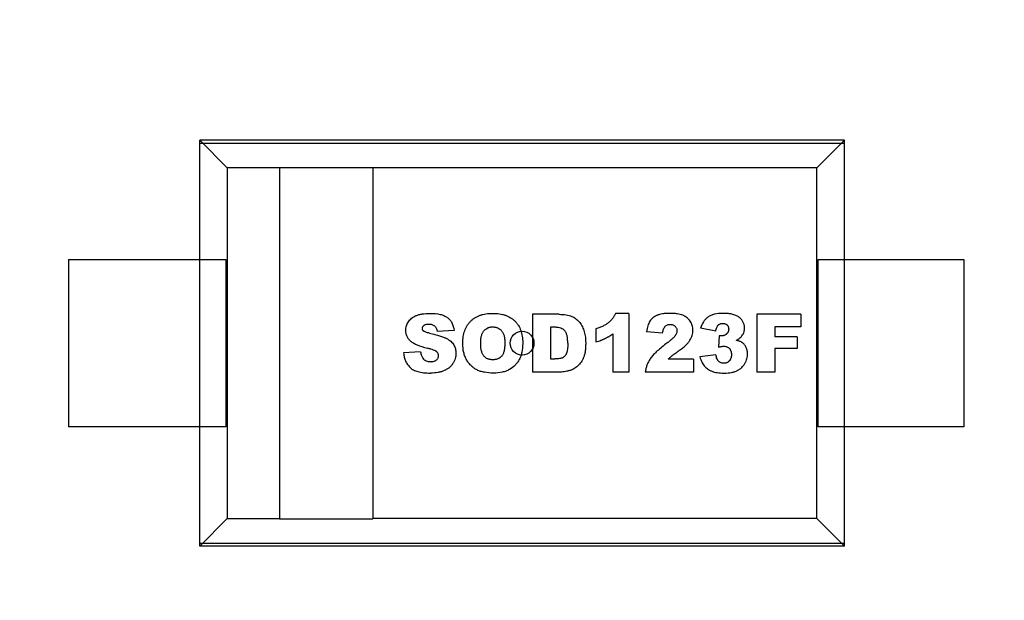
# Model space of a CAD drawing. Header units: inches. Extents: x 398 to 599, y 40 to 151.
# Tile 35 of 100: x 554.28 to 558.4, y 79.95 to 82.38. Entities that reach past the tile are written whole.
import ezdxf

# ---------------------------------------------------------------- set-up
doc = ezdxf.new("R2010")
doc.units = ezdxf.units.IN
doc.header["$LTSCALE"] = 1.21
doc.header["$MEASUREMENT"] = 0
doc.header["$PDMODE"] = 3
doc.header["$PDSIZE"] = 0.3125
doc.layers.get('0').update_dxf_attribs({"linetype": 'CONTINUOUS'})
doc.layers.get('Defpoints').update_dxf_attribs({"linetype": 'CONTINUOUS'})
doc.layers.add('DIM', color=3, linetype='CONTINUOUS')
doc.styles.get("Standard").update_dxf_attribs({"font": 'txt', "width": 0.8})
doc.dimstyles.get("Standard").update_dxf_attribs({"dimtxt": 0.15625, "dimasz": 0.1875, "dimexe": 0.125, "dimexo": 0.0625, "dimgap": 0.09, "dimtad": 0, "dimtih": 1, "dimtoh": 1, "dimzin": 4, "dimdsep": 46, "dimtxsty": 'Standard', "dimblk": '_FILLED', "dimblk1": '_FILLED', "dimblk2": '_FILLED', "dimcen": 0.09, "dimazin": 1, "dimtp": 0.01, "dimtm": 0.01, "dimtfac": 1, "dimtofl": 0, "dimtmove": 0, "dimatfit": 3, "dimldrblk": '_FILLED', "dimfxl": 1, "dimtolj": 1, "dimtzin": 4, "dimarcsym": 0})

# ---------------------------------------------------------------- blocks, each defined once
blk = doc.blocks.new('_FILLED')
at = {"color": 0, "linetype": 'ByBlock'}
blk.add_solid([(0, 0), (-1, 0.1667), (-1, -0.1667)], dxfattribs=at)
blk = doc.blocks.new('*D71')
at = {"layer": 'Defpoints', "color": 0}
for p in [(570.261, 87.005), (553.751, 68.4022), (553.751, 64.8591)]:
    blk.add_point(p, dxfattribs=at)
at = {"layer": 'DIM', "color": 0, "lineweight": -2}
for p, q in [((570.261, 86.9425), (570.261, 64.7341)), ((553.751, 68.3397), (553.751, 64.7341)), ((555.751, 64.8591), (559.2494, 64.8591)), ((568.261, 64.8591), (564.7627, 64.8591))]:
    blk.add_line(p, q, dxfattribs=at)
at = {"layer": 'DIM', "color": 0, "lineweight": -2, "xscale": 2, "yscale": 2, "zscale": 2, "rotation": 180}
blk.add_blockref('_FILLED', (553.751, 64.8591), dxfattribs=at)
at = {"layer": 'DIM', "color": 0, "lineweight": -2, "xscale": 2, "yscale": 2, "zscale": 2}
blk.add_blockref('_FILLED', (570.261, 64.8591), dxfattribs=at)
at = {"layer": 'DIM', "color": 0, "insert": (562.006, 64.8591), "char_height": 2, "attachment_point": 5}
blk.add_mtext('\\A1;16.51', dxfattribs=at)

msp = doc.modelspace()

# ---------------------------------------------------------------- linework, layer by layer
at = {"color": 7, "linetype": 'Continuous'}
for p, q in [((555.0348, 80.1783), (555.0348, 81.8782)), ((555.1502, 81.7628), (555.0348, 81.8782)), ((557.7348, 81.8782), (555.0348, 81.8782)), ((557.7348, 81.8646), (555.0348, 81.8646)), ((557.7348, 81.8782), (557.6194, 81.7628)), ((557.7348, 80.1783), (557.7348, 81.8782)), ((555.1502, 81.7628), (555.1502, 80.2939)), ((557.6194, 81.7628), (555.1502, 81.7628)), ((555.3686, 81.7628), (555.3686, 80.2933)), ((555.7595, 81.7628), (555.7595, 80.2933)), ((557.6194, 80.2939), (557.6194, 81.7628)), ((554.4848, 81.3782), (554.4848, 80.6782)), ((554.4848, 81.3782), (555.1448, 81.3782)), ((555.1448, 81.3782), (555.1448, 80.6782)), ((557.6248, 80.6782), (557.6248, 81.3782)), ((557.6248, 81.3782), (558.2348, 81.3782)), ((558.2348, 81.3782), (558.2348, 80.6782)), ((556.8325, 81.1532), (556.7768, 81.1532)), ((556.8325, 81.1532), (556.8325, 80.9071)), ((556.4285, 81.1492), (556.4285, 80.9071)), ((556.5397, 81.1492), (556.4285, 81.1492)), ((557.3678, 81.1492), (557.3678, 80.9071)), ((557.553, 81.1492), (557.3678, 81.1492)), ((557.553, 81.1492), (557.553, 81.097)), ((556.1001, 81.0812), (556.0297, 81.077)), ((556.5036, 81.0948), (556.5036, 80.9624)), ((556.694, 81.0878), (556.694, 81.0334)), ((556.9734, 81.0703), (556.9058, 81.0758)), ((557.1962, 81.0793), (557.1326, 81.0906)), ((557.4428, 81.097), (557.4428, 81.055)), ((557.553, 81.097), (557.4428, 81.097)), ((556.7644, 81.068), (556.7644, 80.9071)), ((557.211, 81.0596), (557.2075, 81.0118)), ((557.5371, 81.055), (557.4428, 81.055)), ((557.5371, 81.055), (557.5371, 81.006)), ((555.9598, 80.9918), (555.8887, 80.9875)), ((557.4428, 81.006), (557.4428, 80.9071)), ((557.5371, 81.006), (557.4428, 81.006)), ((556.5036, 80.9624), (556.5218, 80.9624)), ((557.1025, 80.9617), (556.9974, 80.9617)), ((557.1025, 80.9617), (557.1025, 80.9071)), ((557.1962, 80.9799), (557.1292, 80.9711)), ((556.5396, 80.9071), (556.4285, 80.9071)), ((556.8325, 80.9071), (556.7644, 80.9071)), ((557.1025, 80.9071), (556.9008, 80.9071)), ((557.4428, 80.9071), (557.3678, 80.9071)), ((555.1448, 80.6782), (554.4848, 80.6782)), ((558.2348, 80.6782), (557.6248, 80.6782)), ((555.1502, 80.2939), (555.0348, 80.1785)), ((555.1502, 80.2939), (555.3686, 80.2939)), ((555.3686, 80.2933), (555.7595, 80.2933)), ((557.6194, 80.2939), (555.7595, 80.2939)), ((557.7348, 80.1785), (557.6194, 80.2939)), ((555.0348, 80.1919), (557.7348, 80.1919)), ((557.7348, 80.1783), (555.0348, 80.1783))]:
    msp.add_line(p, q, dxfattribs=at)
msp.add_circle((556.3848, 81.0282), 0.05, dxfattribs=at)
for radius, start, end in [(23, 281.22586, 258.77532), (22.75, 294.44334, 241.13427)]:
    msp.add_arc((553.751, 92.925), radius, start, end, dxfattribs=at)
for points, knots in [([(555.9889, 81.0067), (555.9726, 81.0103), (555.9515, 81.0167), (555.9331, 81.0258), (555.9244, 81.0315), (555.9187, 81.0359), (555.9138, 81.0406), (555.9082, 81.0474), (555.9027, 81.0565), (555.8994, 81.0668), (555.8981, 81.0756), (555.8978, 81.0817), (555.898, 81.0872), (555.8987, 81.0932), (555.9003, 81.1007), (555.9037, 81.1093), (555.9085, 81.1177), (555.9146, 81.1256), (555.922, 81.1326), (555.9308, 81.1387), (555.9408, 81.1439), (555.9526, 81.1481), (555.9711, 81.152), (555.9879, 81.1532), (556.0005, 81.1532)], [0, 0, 0, 0, 0.126004, 0.189006, 0.220507, 0.252007, 0.283329, 0.314651, 0.377294, 0.439937, 0.471258, 0.50258, 0.523193, 0.543806, 0.585033, 0.62626, 0.667486, 0.708856, 0.750225, 0.791594, 0.832963, 0.874722, 0.916482, 1, 1, 1, 1]), ([(556.0005, 81.1532), (556.016, 81.1532), (556.0364, 81.1511), (556.0581, 81.1439), (556.0716, 81.1364), (556.0826, 81.1266), (556.0938, 81.11), (556.0985, 81.0937), (556.1001, 81.0812)], [0, 0, 0, 0, 0.250246, 0.375369, 0.500493, 0.625369, 0.750246, 1, 1, 1, 1]), ([(556.1365, 81.0281), (556.1365, 81.0379), (556.1378, 81.0565), (556.1441, 81.0811), (556.1527, 81.099), (556.1616, 81.1117), (556.1693, 81.1204), (556.178, 81.1281), (556.1906, 81.1371), (556.2049, 81.144), (556.2208, 81.1488), (556.2336, 81.1514), (556.2449, 81.1526), (556.2543, 81.1532), (556.2617, 81.1533), (556.2691, 81.1532), (556.2787, 81.1526), (556.2903, 81.1514), (556.3032, 81.1489), (556.3194, 81.1441), (556.3338, 81.1374), (556.3464, 81.1286), (556.3551, 81.121), (556.3628, 81.1124), (556.3716, 81.1), (556.3801, 81.0824), (556.3852, 81.0622), (556.3872, 81.0444), (556.3876, 81.034), (556.3876, 81.0283), (556.3876, 81.0275)], [0, 0, 0, 0, 0.06129, 0.122581, 0.183871, 0.214517, 0.245162, 0.275806, 0.306451, 0.367739, 0.398384, 0.429028, 0.459673, 0.474995, 0.490317, 0.506016, 0.521715, 0.553113, 0.584511, 0.615909, 0.678705, 0.710103, 0.741501, 0.773132, 0.804764, 0.868026, 0.931289, 0.962921, 0.994552, 1, 1, 1, 1]), ([(556.7768, 81.1532), (556.775, 81.1494), (556.7711, 81.1421), (556.7642, 81.132), (556.7576, 81.1243), (556.7518, 81.1186), (556.7472, 81.1146), (556.7423, 81.1107), (556.735, 81.1058), (556.7247, 81.1), (556.7105, 81.0936), (556.6997, 81.0897), (556.694, 81.0878)], [0, 0, 0, 0, 0.125471, 0.250942, 0.376413, 0.439149, 0.501884, 0.564149, 0.626413, 0.750942, 0.875471, 1, 1, 1, 1]), ([(557.0878, 81.0403), (557.0922, 81.0471), (557.097, 81.0574), (557.1002, 81.0717), (557.1009, 81.0825), (557.1002, 81.0929), (557.0981, 81.1026), (557.0946, 81.1117), (557.0896, 81.1204), (557.0834, 81.1282), (557.0762, 81.1349), (557.0693, 81.1397), (557.0633, 81.1429), (557.0569, 81.1458), (557.048, 81.1488), (557.0373, 81.1509), (557.0277, 81.1521), (557.0201, 81.1528), (557.0133, 81.1531), (557.0076, 81.1532), (557.0033, 81.1532), (556.999, 81.1532), (556.9936, 81.1531), (556.9871, 81.1528), (556.9798, 81.1521), (556.9706, 81.1509), (556.9624, 81.1491), (556.955, 81.1468), (556.95, 81.1447), (556.9454, 81.1425), (556.9395, 81.1392), (556.9328, 81.1345), (556.9259, 81.1279), (556.9201, 81.1204), (556.9154, 81.1116), (556.91, 81.0979), (556.9072, 81.0853), (556.9058, 81.0758)], [0, 0, 0, 0, 0.076661, 0.114992, 0.153323, 0.189154, 0.224984, 0.260815, 0.296646, 0.332477, 0.368308, 0.404139, 0.422054, 0.43997, 0.476336, 0.512702, 0.530885, 0.549068, 0.567251, 0.576343, 0.585434, 0.594093, 0.602752, 0.620069, 0.637386, 0.654703, 0.689338, 0.706655, 0.723972, 0.741191, 0.75841, 0.792848, 0.827286, 0.861724, 0.896293, 0.930862, 1, 1, 1, 1]), ([(557.227, 81.1532), (557.2131, 81.1532), (557.1948, 81.1512), (557.175, 81.1444), (557.1627, 81.1373), (557.1524, 81.1283), (557.141, 81.114), (557.1353, 81.1006), (557.1326, 81.0906)], [0, 0, 0, 0, 0.25, 0.375, 0.5, 0.625, 0.75, 1, 1, 1, 1]), ([(557.2822, 81.0406), (557.288, 81.0438), (557.2981, 81.0506), (557.307, 81.0605), (557.3121, 81.0693), (557.3147, 81.0762), (557.3161, 81.0823), (557.3166, 81.0873), (557.3168, 81.0921), (557.3165, 81.0978), (557.3151, 81.1061), (557.3118, 81.1158), (557.3063, 81.1245), (557.3005, 81.131), (557.2956, 81.1356), (557.2899, 81.1398), (557.2812, 81.1445), (557.2684, 81.1492), (557.2496, 81.1525), (557.2349, 81.1532), (557.227, 81.1532)], [0, 0, 0, 0, 0.094723, 0.189446, 0.235782, 0.282118, 0.328453, 0.351621, 0.374789, 0.413996, 0.453203, 0.531617, 0.610031, 0.649238, 0.688445, 0.72739, 0.766334, 0.844223, 0.922111, 1, 1, 1, 1]), ([(556.5396, 81.1492), (556.5506, 81.1492), (556.5655, 81.1481), (556.5821, 81.1444), (556.593, 81.1405), (556.6026, 81.1356), (556.6143, 81.1277), (556.6243, 81.1177), (556.6326, 81.1061), (556.6378, 81.0968), (556.642, 81.0867), (556.6455, 81.076), (556.6481, 81.0647), (556.65, 81.0531), (556.6509, 81.0432), (556.6512, 81.0352), (556.6513, 81.0278), (556.6512, 81.0195), (556.6506, 81.0076), (556.6493, 80.9941), (556.647, 80.9825), (556.6446, 80.9743), (556.6425, 80.9687), (556.6401, 80.9635), (556.6367, 80.9568), (556.632, 80.949), (556.6255, 80.9405), (556.618, 80.9328), (556.6099, 80.9262), (556.6017, 80.9208), (556.5945, 80.9173), (556.5887, 80.915), (556.5837, 80.9135), (556.5782, 80.9121), (556.5703, 80.9103), (556.5607, 80.9086), (556.5499, 80.9074), (556.543, 80.9071), (556.5396, 80.9071)], [0, 0, 0, 0, 0.04475, 0.067126, 0.089501, 0.111748, 0.133994, 0.178487, 0.20113, 0.223772, 0.246414, 0.269056, 0.29193, 0.314803, 0.337677, 0.349114, 0.36055, 0.378602, 0.396655, 0.432759, 0.468863, 0.486915, 0.504968, 0.523194, 0.541421, 0.577873, 0.614326, 0.650779, 0.687511, 0.724243, 0.760976, 0.779342, 0.797708, 0.822987, 0.848267, 0.898827, 0.949387, 1, 1, 1, 1]), ([(557.1962, 81.0793), (557.1967, 81.0822), (557.1977, 81.0877), (557.1999, 81.0946), (557.2022, 81.0992), (557.2044, 81.1022), (557.2062, 81.1042), (557.2081, 81.1058), (557.2109, 81.1077), (557.2139, 81.1092), (557.2172, 81.1102), (557.2199, 81.1108), (557.2222, 81.1111), (557.2241, 81.1112), (557.2255, 81.1112), (557.2269, 81.1112), (557.2288, 81.1111), (557.231, 81.1108), (557.2334, 81.1103), (557.2365, 81.1093), (557.2394, 81.1079), (557.2419, 81.1061), (557.2436, 81.1046), (557.2452, 81.1029), (557.247, 81.1004), (557.2487, 81.097), (557.2497, 81.0931), (557.2501, 81.0897), (557.2502, 81.087), (557.2501, 81.0842), (557.2497, 81.0815), (557.249, 81.0789), (557.248, 81.0764), (557.2468, 81.0739), (557.2453, 81.0716), (557.2435, 81.0693), (557.2415, 81.0672), (557.2393, 81.0652), (557.2361, 81.0629), (557.2326, 81.0612), (557.2289, 81.06), (557.226, 81.0593), (557.2235, 81.059), (557.2214, 81.0589), (557.22, 81.0588), (557.2189, 81.0589), (557.2177, 81.0589), (557.216, 81.0591), (557.2137, 81.0593), (557.212, 81.0595), (557.211, 81.0596)], [0, 0, 0, 0, 0.040018, 0.080035, 0.120053, 0.140062, 0.160071, 0.180102, 0.200133, 0.240195, 0.260226, 0.280257, 0.300288, 0.310304, 0.320319, 0.329926, 0.339533, 0.358746, 0.37796, 0.397173, 0.4356, 0.454814, 0.474027, 0.493603, 0.513179, 0.55233, 0.591482, 0.611057, 0.630633, 0.651079, 0.671525, 0.691971, 0.712416, 0.732862, 0.753308, 0.773754, 0.794199, 0.814933, 0.835667, 0.877134, 0.897868, 0.918601, 0.939335, 0.949702, 0.960069, 0.96506, 0.970051, 0.980034, 0.990017, 1, 1, 1, 1]), ([(555.9974, 81.0701), (555.9908, 81.0715), (555.9828, 81.0737), (555.9766, 81.0763), (555.9739, 81.0778), (555.9724, 81.079), (555.9712, 81.0801), (555.9698, 81.0817), (555.9684, 81.0838), (555.9674, 81.0864), (555.967, 81.0896), (555.9675, 81.0932), (555.9687, 81.0967), (555.9708, 81.0999), (555.9736, 81.1029), (555.9773, 81.1054), (555.9817, 81.1071), (555.9861, 81.1079), (555.9901, 81.1082), (555.9935, 81.1083), (555.9971, 81.1082), (556.0019, 81.1078), (556.0074, 81.1066), (556.0132, 81.1043), (556.0197, 81.1), (556.0258, 81.092), (556.0287, 81.0825), (556.0297, 81.077)], [0, 0, 0, 0, 0.06184, 0.09276, 0.108221, 0.123681, 0.139196, 0.154711, 0.185741, 0.216772, 0.247802, 0.290469, 0.333135, 0.375802, 0.418469, 0.461135, 0.503802, 0.546469, 0.567802, 0.589136, 0.614815, 0.640494, 0.691852, 0.74321, 0.794568, 0.897284, 1, 1, 1, 1]), ([(555.9974, 81.0701), (556.0056, 81.0684), (556.0208, 81.065), (556.0401, 81.0596), (556.0532, 81.0551), (556.062, 81.0514), (556.0676, 81.0487), (556.0727, 81.0459), (556.0791, 81.042), (556.0861, 81.0367), (556.0931, 81.0296), (556.0986, 81.0219), (556.1028, 81.0136), (556.1059, 81.0049), (556.1077, 80.9958), (556.1082, 80.9874), (556.108, 80.9803), (556.1072, 80.9728), (556.1051, 80.9636), (556.1011, 80.9532), (556.0954, 80.943), (556.0883, 80.9337), (556.08, 80.9257), (556.0704, 80.9189), (556.0595, 80.9132), (556.0472, 80.9087), (556.0288, 80.9045), (556.0127, 80.9032), (556.001, 80.9032)], [0, 0, 0, 0, 0.038211, 0.076422, 0.114632, 0.133738, 0.152843, 0.172122, 0.1914, 0.229958, 0.268515, 0.307072, 0.345205, 0.383338, 0.421471, 0.459604, 0.481926, 0.504248, 0.548891, 0.593535, 0.638178, 0.683208, 0.728237, 0.773267, 0.818296, 0.863722, 0.909148, 1, 1, 1, 1]), ([(556.2115, 81.0274), (556.2115, 81.0336), (556.2121, 81.045), (556.2146, 81.0596), (556.2182, 81.0695), (556.2219, 81.0762), (556.2251, 81.0805), (556.2287, 81.0842), (556.2338, 81.0886), (556.2394, 81.0919), (556.2457, 81.0942), (556.2506, 81.0955), (556.255, 81.0961), (556.2586, 81.0963), (556.2615, 81.0964), (556.2644, 81.0963), (556.2682, 81.0961), (556.2727, 81.0955), (556.2779, 81.0942), (556.2843, 81.0919), (556.2901, 81.0886), (556.2953, 81.0844), (556.2989, 81.0807), (556.3021, 81.0765), (556.3059, 81.07), (556.3095, 81.0606), (556.3117, 81.0492), (556.3125, 81.0389), (556.3127, 81.0334), (556.3127, 81.0306)], [0, 0, 0, 0, 0.061888, 0.123775, 0.185663, 0.216607, 0.247551, 0.277999, 0.308447, 0.369343, 0.399791, 0.430239, 0.460687, 0.475911, 0.491135, 0.507007, 0.522879, 0.554622, 0.586366, 0.61811, 0.681597, 0.713341, 0.745084, 0.776949, 0.808813, 0.872542, 0.936271, 0.968136, 1, 1, 1, 1]), ([(556.5762, 81.0278), (556.5762, 81.0342), (556.5757, 81.046), (556.5734, 81.0606), (556.5702, 81.0703), (556.5668, 81.0766), (556.5639, 81.0805), (556.5605, 81.0838), (556.5553, 81.0877), (556.5475, 81.0914), (556.5379, 81.0936), (556.5292, 81.0946), (556.523, 81.0948), (556.5175, 81.0948), (556.5113, 81.0948), (556.5067, 81.0948), (556.5036, 81.0948)], [0, 0, 0, 0, 0.107908, 0.215817, 0.323725, 0.377679, 0.431633, 0.485587, 0.539541, 0.64745, 0.755358, 0.809312, 0.863266, 0.89745, 0.931633, 1, 1, 1, 1]), ([(556.9734, 81.0703), (556.9744, 81.0771), (556.9765, 81.0858), (556.9806, 81.0944), (556.9843, 81.0992), (556.9886, 81.1027), (556.9935, 81.1053), (556.9981, 81.1066), (557.002, 81.1071), (557.0051, 81.1072), (557.0082, 81.1071), (557.012, 81.1066), (557.0165, 81.1054), (557.0214, 81.1029), (557.0257, 81.0994), (557.0293, 81.0952), (557.0318, 81.0907), (557.0333, 81.0858), (557.0339, 81.0805), (557.0333, 81.0752), (557.0318, 81.0698), (557.0297, 81.0652), (557.0274, 81.0615), (557.0255, 81.0587), (557.0232, 81.0557), (557.0191, 81.0513), (557.0124, 81.0449), (557.0016, 81.0359), (556.9926, 81.029), (556.9876, 81.0253)], [0, 0, 0, 0, 0.087997, 0.131996, 0.175994, 0.220012, 0.26403, 0.308049, 0.330058, 0.352067, 0.373245, 0.394424, 0.436781, 0.479138, 0.521495, 0.562588, 0.603681, 0.644774, 0.685867, 0.725134, 0.7644, 0.803667, 0.8233, 0.842933, 0.862567, 0.8822, 0.921467, 0.960733, 1, 1, 1, 1]), ([(556.2647, 80.9032), (556.251, 80.9032), (556.2322, 80.9048), (556.2107, 80.9102), (556.1964, 80.9158), (556.1837, 80.9233), (556.1722, 80.9327), (556.162, 80.944), (556.1529, 80.9571), (556.1455, 80.9721), (556.1386, 80.9944), (556.1365, 81.0139), (556.1365, 81.0281)], [0, 0, 0, 0, 0.166314, 0.24947, 0.332627, 0.415784, 0.498941, 0.582098, 0.665255, 0.748941, 0.832627, 1, 1, 1, 1]), ([(556.3127, 81.0306), (556.3127, 81.0238), (556.3121, 81.0114), (556.3097, 80.9957), (556.3062, 80.9853), (556.3027, 80.9786), (556.2995, 80.9743), (556.296, 80.9707), (556.2922, 80.9676), (556.2881, 80.9649), (556.2836, 80.9627), (556.2787, 80.961), (556.2735, 80.9597), (556.2689, 80.9591), (556.2651, 80.9589), (556.2621, 80.9588), (556.2592, 80.9589), (556.2554, 80.9591), (556.2509, 80.9597), (556.2458, 80.9609), (556.2394, 80.9632), (556.2337, 80.9665), (556.2285, 80.9709), (556.225, 80.9747), (556.2218, 80.979), (556.2181, 80.9857), (556.2146, 80.9956), (556.2121, 81.01), (556.2115, 81.0214), (556.2115, 81.0274)], [0, 0, 0, 0, 0.063337, 0.126675, 0.190013, 0.221682, 0.253351, 0.285081, 0.316811, 0.348541, 0.380271, 0.412001, 0.443732, 0.475462, 0.491327, 0.507192, 0.522581, 0.53797, 0.568749, 0.599527, 0.630305, 0.691862, 0.72264, 0.753418, 0.784241, 0.815064, 0.876709, 0.938355, 1, 1, 1, 1]), ([(556.5762, 81.0278), (556.5762, 81.0229), (556.576, 81.0138), (556.575, 81.0023), (556.5736, 80.9944), (556.5721, 80.9891), (556.5708, 80.9856), (556.5692, 80.9825), (556.5671, 80.9787), (556.564, 80.9745), (556.5605, 80.9711), (556.5575, 80.9689), (556.5551, 80.9675), (556.5525, 80.9662), (556.5483, 80.9648), (556.5421, 80.9635), (556.5329, 80.9626), (556.5257, 80.9624), (556.5218, 80.9624)], [0, 0, 0, 0, 0.081801, 0.163602, 0.245403, 0.286304, 0.327204, 0.369039, 0.410874, 0.494544, 0.578214, 0.620049, 0.661884, 0.704149, 0.746413, 0.830942, 0.915471, 1, 1, 1, 1]), ([(556.694, 81.0334), (556.6978, 81.0345), (556.7052, 81.0369), (556.7136, 81.0399), (556.7198, 81.0424), (556.7243, 81.0443), (556.7278, 81.0458), (556.7305, 81.0471), (556.7325, 81.048), (556.7344, 81.049), (556.737, 81.0503), (556.7403, 81.0521), (556.7442, 81.0544), (556.7495, 81.0576), (556.7562, 81.062), (556.7616, 81.066), (556.7644, 81.068)], [0, 0, 0, 0, 0.125382, 0.250764, 0.313455, 0.376146, 0.438837, 0.470182, 0.501528, 0.532682, 0.563837, 0.626146, 0.688455, 0.750764, 0.875382, 1, 1, 1, 1]), ([(556.9974, 80.9617), (556.999, 80.9632), (557.002, 80.9661), (557.0062, 80.97), (557.0094, 80.9729), (557.0118, 80.975), (557.0135, 80.9764), (557.0154, 80.9778), (557.0185, 80.9803), (557.0234, 80.9839), (557.0297, 80.9885), (557.0349, 80.9922), (557.0381, 80.9944), (557.0412, 80.9966), (557.0449, 80.9992), (557.0502, 81.0031), (557.0565, 81.0079), (557.0634, 81.0136), (557.0717, 81.0211), (557.0805, 81.0301), (557.0857, 81.037), (557.0878, 81.0403)], [0, 0, 0, 0, 0.067818, 0.135635, 0.203453, 0.237361, 0.27127, 0.305179, 0.339088, 0.406905, 0.474723, 0.508631, 0.525586, 0.54254, 0.571131, 0.599723, 0.656905, 0.714088, 0.77127, 0.885635, 1, 1, 1, 1]), ([(557.2315, 80.9032), (557.2428, 80.9032), (557.2581, 80.9046), (557.2753, 80.9089), (557.2865, 80.9135), (557.2963, 80.9193), (557.3049, 80.9262), (557.311, 80.9328), (557.3153, 80.9387), (557.3182, 80.9435), (557.3208, 80.9484), (557.3237, 80.9549), (557.3266, 80.9633), (557.3283, 80.9718), (557.329, 80.9787), (557.3292, 80.9836), (557.329, 80.9881), (557.3287, 80.9935), (557.3276, 80.9997), (557.3256, 81.0067), (557.3226, 81.013), (557.3189, 81.0188), (557.3146, 81.0241), (557.3105, 81.028), (557.3068, 81.0308), (557.3037, 81.0328), (557.2998, 81.0347), (557.2932, 81.0375), (557.287, 81.0394), (557.2822, 81.0406)], [0, 0, 0, 0, 0.098589, 0.147884, 0.197179, 0.246245, 0.295312, 0.344378, 0.368911, 0.393445, 0.417848, 0.44225, 0.491056, 0.539862, 0.564265, 0.588668, 0.608302, 0.627937, 0.667206, 0.706475, 0.745744, 0.785013, 0.824282, 0.863551, 0.883186, 0.90282, 0.927115, 0.95141, 1, 1, 1, 1]), ([(555.8887, 80.9875), (555.8892, 80.9814), (555.8911, 80.9697), (555.8966, 80.9537), (555.9032, 80.9417), (555.9099, 80.933), (555.9155, 80.9268), (555.9219, 80.9212), (555.9322, 80.9148), (555.948, 80.9087), (555.9718, 80.9042), (555.9907, 80.9032), (556.001, 80.9032)], [0, 0, 0, 0, 0.125318, 0.250636, 0.375954, 0.438613, 0.501272, 0.563613, 0.625954, 0.750636, 0.875318, 1, 1, 1, 1]), ([(555.9598, 80.9918), (555.9606, 80.986), (555.9623, 80.9784), (555.9658, 80.9704), (555.9697, 80.9644), (555.9753, 80.9588), (555.9829, 80.9542), (555.9903, 80.952), (555.9968, 80.9511), (556.0017, 80.9509), (556.006, 80.951), (556.0109, 80.9514), (556.0164, 80.9526), (556.0221, 80.9549), (556.0269, 80.9582), (556.0307, 80.9621), (556.0333, 80.9663), (556.0349, 80.9709), (556.0355, 80.9756), (556.035, 80.9804), (556.0334, 80.9847), (556.0313, 80.9881), (556.029, 80.9907), (556.0272, 80.9926), (556.0249, 80.9944), (556.0208, 80.9968), (556.014, 80.9998), (556.0031, 81.0033), (555.9939, 81.0055), (555.9889, 81.0067)], [0, 0, 0, 0, 0.068143, 0.102214, 0.136286, 0.192542, 0.248798, 0.305055, 0.333183, 0.361311, 0.38217, 0.403029, 0.444747, 0.486465, 0.528184, 0.569236, 0.610289, 0.651342, 0.692395, 0.731445, 0.770495, 0.809545, 0.82907, 0.848595, 0.867521, 0.886446, 0.924298, 0.962149, 1, 1, 1, 1]), ([(556.3876, 81.0275), (556.3874, 81.0139), (556.3856, 80.9953), (556.3797, 80.9741), (556.3735, 80.96), (556.3655, 80.9474), (556.3529, 80.9323), (556.3371, 80.9201), (556.3179, 80.9113), (556.2966, 80.9051), (556.2781, 80.9032), (556.2647, 80.9032)], [0, 0, 0, 0, 0.163754, 0.245632, 0.327509, 0.41157, 0.495632, 0.663754, 0.747816, 0.831877, 1, 1, 1, 1]), ([(556.9876, 81.0253), (556.9796, 81.0194), (556.9647, 81.0078), (556.9464, 80.9917), (556.9343, 80.9792), (556.9265, 80.9698), (556.9216, 80.9631), (556.9175, 80.9566), (556.9125, 80.9476), (556.9074, 80.9361), (556.9031, 80.9219), (556.9014, 80.9121), (556.9008, 80.9071)], [0, 0, 0, 0, 0.125, 0.25, 0.375, 0.4375, 0.5, 0.5625, 0.625, 0.75, 0.875, 1, 1, 1, 1]), ([(557.2075, 81.0118), (557.2098, 81.0125), (557.2142, 81.0136), (557.2201, 81.0148), (557.2243, 81.0154), (557.2274, 81.0156), (557.2294, 81.0157), (557.2312, 81.0157), (557.2336, 81.0155), (557.2364, 81.0152), (557.2397, 81.0145), (557.2438, 81.0131), (557.2474, 81.0112), (557.2507, 81.0087), (557.253, 81.0065), (557.255, 81.0041), (557.2574, 81.0005), (557.2592, 80.9964), (557.2604, 80.9919), (557.2611, 80.9883), (557.2615, 80.9851), (557.2616, 80.9825), (557.2616, 80.9804), (557.2616, 80.9784), (557.2615, 80.9757), (557.2611, 80.9725), (557.2604, 80.9689), (557.2591, 80.9644), (557.2572, 80.9602), (557.2548, 80.9565), (557.2526, 80.9539), (557.2503, 80.9516), (557.2469, 80.9489), (557.2433, 80.9469), (557.2394, 80.9455), (557.2364, 80.9447), (557.2332, 80.9443), (557.2299, 80.9441), (557.2267, 80.9442), (557.2226, 80.9447), (557.218, 80.946), (557.2138, 80.948), (557.2108, 80.9501), (557.2086, 80.9518), (557.2066, 80.9539), (557.204, 80.9573), (557.2012, 80.9625), (557.1984, 80.9703), (557.1969, 80.9765), (557.1962, 80.9799)], [0, 0, 0, 0, 0.020704, 0.041407, 0.062111, 0.072463, 0.082815, 0.092382, 0.10195, 0.121085, 0.14022, 0.159356, 0.197626, 0.216761, 0.235896, 0.2553, 0.274704, 0.313512, 0.332916, 0.35232, 0.371723, 0.381425, 0.391127, 0.400689, 0.41025, 0.429372, 0.448495, 0.467618, 0.505863, 0.524986, 0.544108, 0.563466, 0.582824, 0.62154, 0.640898, 0.660256, 0.679615, 0.698973, 0.717639, 0.736306, 0.773639, 0.810973, 0.829639, 0.848306, 0.867268, 0.886229, 0.924153, 0.962076, 1, 1, 1, 1]), ([(557.1292, 80.9711), (557.1314, 80.9635), (557.1354, 80.9532), (557.1421, 80.9413), (557.1479, 80.9334), (557.1545, 80.9264), (557.162, 80.9203), (557.1689, 80.916), (557.1748, 80.913), (557.1794, 80.9109), (557.1844, 80.9091), (557.1916, 80.907), (557.2058, 80.9042), (557.2205, 80.9032), (557.2315, 80.9032)], [0, 0, 0, 0, 0.166421, 0.249632, 0.332842, 0.416053, 0.499264, 0.582474, 0.62408, 0.665685, 0.707474, 0.749264, 0.832842, 1, 1, 1, 1])]:
    msp.add_open_spline(points, degree=3, knots=knots, dxfattribs=at)

# ---------------------------------------------------------------- dimensions: what is measured, and where the dimension line sits
at = {"layer": 'DIM'}
dim = msp.add_linear_dim(base=(553.751, 64.8591), p1=(570.261, 87.005), p2=(553.751, 68.4022), dimstyle='Standard', override={"dimtxt": 2, "dimasz": 2, "dimtih": 0, "dimtoh": 0, "dimzin": 0, "dimcen": 0.198, "dimadec": 0, "dimazin": 0, "dimtp": 0, "dimtm": 0, "dimtdec": 4, "dimtzin": 0}, dxfattribs=at)
dim.commit()
dim.dimension.update_dxf_attribs({"geometry": '*D71', "text_midpoint": (562.006, 64.8591)})

doc.saveas('drawing.dxf')
